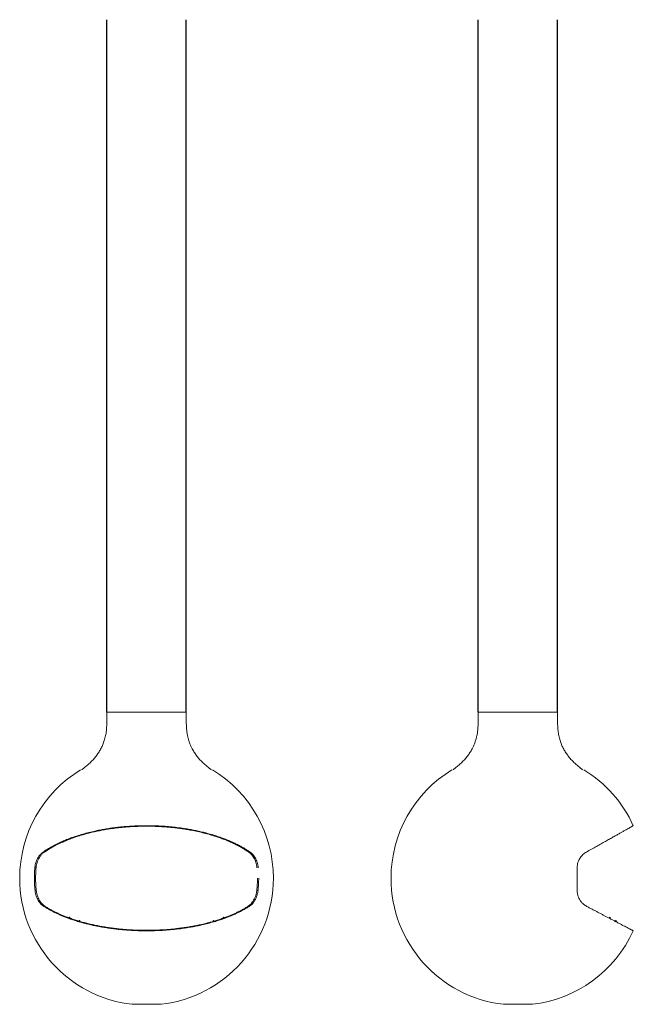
# Model space of a CAD drawing. Header units: millimetres. Extents: x 1426 to 3119, y 1207 to 3923.
import ezdxf

# ---------------------------------------------------------------- set-up
doc = ezdxf.new("R2010")
doc.units = ezdxf.units.MM

msp = doc.modelspace()

# ---------------------------------------------------------------- linework, layer by layer
for p, q in [((1666.2, 2012.8), (1666.2, 3922.9)), ((1885.4, 2013.5), (1885.4, 3922.9)), ((2690.8, 2012.8), (2690.8, 3922.9)), ((2909.9, 2012.8), (2909.9, 3922.9))]:
    msp.add_line(p, q)
at = {"color": 7, "linetype": 'Continuous', "lineweight": 15}
for p, q in [((1493.9, 1627), (1490.2, 1627)), ((2061.4, 1627), (2057.7, 1627)), ((1467.7, 1583.4), (1471.1, 1583.4)), ((1471.6, 1521.4), (1468.2, 1521.4)), ((2083.5, 1521.4), (2080, 1521.4)), ((1492.5, 1477.2), (1496.2, 1477.2)), ((2055.4, 1477.2), (2059.1, 1477.2)), ((1561.7, 1443.9), (1561.7, 1445.7)), ((1561.7, 1443.9), (1562.9, 1443.5)), ((1563.6, 1447.1), (1561.8, 1445.9)), ((1563.8, 1447.1), (1562.1, 1446)), ((1562.1, 1446), (1562.5, 1445.8)), ((1562.5, 1445.8), (1564.2, 1447)), ((1564.6, 1446.4), (1562.9, 1445.2)), ((1562.9, 1445.4), (1562.9, 1445.2)), ((1562.9, 1443.5), (1562.9, 1445.2)), ((1564.6, 1444.6), (1562.9, 1443.5)), ((1563.8, 1447.1), (1564.2, 1447)), ((1564.6, 1446.4), (1564.6, 1444.6)), ((1987, 1446.4), (1988.7, 1445.2)), ((1987, 1444.6), (1987, 1446.4)), ((1987, 1444.6), (1988.7, 1443.5)), ((1987.4, 1447), (1987.8, 1447.1)), ((1987.4, 1447), (1989.1, 1445.8)), ((1989.5, 1446), (1987.8, 1447.1)), ((1989.8, 1445.9), (1988.1, 1447.1)), ((1988.7, 1445.2), (1988.7, 1443.5)), ((1988.7, 1443.5), (1989.9, 1443.9)), ((1989.1, 1445.8), (1989.5, 1446)), ((1989.9, 1443.9), (1989.9, 1445.7)), ((3051.8, 1445), (3052.7, 1446.8)), ((3054.9, 1445.7), (3052.7, 1446.8)), ((3053.2, 1447.1), (3055.4, 1446)), ((3054, 1443.9), (3054.9, 1445.7)), ((3054, 1443.9), (3054.8, 1443.5)), ((3054.8, 1443.5), (3055.7, 1445.2)), ((3055.4, 1446), (3055.7, 1445.8)), ((3055.8, 1445.4), (3055.7, 1445.2)), ((3058.7, 1441.4), (3056.9, 1442.4)), ((1589.1, 1436.7), (1589.1, 1434.9)), ((1591, 1438.1), (1589.3, 1437)), ((1591.3, 1438.2), (1589.6, 1437)), ((1590, 1436.9), (1591.7, 1438.1)), ((1590.4, 1436.3), (1592.1, 1437.5)), ((1590.4, 1436.3), (1590.4, 1434.6)), ((1590.4, 1434.6), (1592.1, 1435.7)), ((1592.1, 1437.5), (1592.1, 1435.7)), ((1959.5, 1437.5), (1961.2, 1436.3)), ((1959.5, 1435.7), (1959.5, 1437.5)), ((1959.5, 1435.7), (1961.2, 1434.6)), ((1959.9, 1438.1), (1961.6, 1436.9)), ((1962.1, 1437), (1960.3, 1438.2)), ((1962.3, 1437), (1960.6, 1438.1)), ((1961.2, 1436.3), (1961.2, 1434.6)), ((1962.5, 1434.9), (1962.5, 1436.7)), ((3068.8, 1436.1), (3069.8, 1437.9)), ((3069.8, 1437.9), (3071.9, 1436.7)), ((3070.2, 1438.2), (3072.4, 1437)), ((3071.9, 1436.7), (3071, 1434.9)), ((3071, 1434.9), (3071.7, 1434.6)), ((3072.6, 1436.3), (3071.7, 1434.6)), ((3072.4, 1437), (3072.6, 1436.9)), ((1775.8, 1207.1), (1735.8, 1207.1)), ((1815.8, 1207.1), (1775.8, 1207.1)), ((2840.3, 1207.1), (2760.3, 1207.1))]:
    msp.add_line(p, q, dxfattribs=at)
at = {"color": 7, "linetype": 'Continuous', "lineweight": 15, "flags": 128}
for points in [[(1589.1, 1434.9), (1589.3, 1434.9), (1589.5, 1434.9), (1589.6, 1434.8), (1589.8, 1434.8), (1589.9, 1434.7), (1590.1, 1434.7), (1590.3, 1434.6), (1590.4, 1434.6)], [(1589.6, 1437), (1589.6, 1437), (1589.7, 1437), (1589.7, 1437), (1589.8, 1437), (1589.8, 1437), (1589.9, 1436.9), (1589.9, 1436.9), (1590, 1436.9)], [(1591.3, 1438.2), (1591.3, 1438.2), (1591.4, 1438.1), (1591.4, 1438.1), (1591.5, 1438.1), (1591.5, 1438.1), (1591.6, 1438.1), (1591.7, 1438.1), (1591.7, 1438.1)], [(1959.9, 1438.1), (1960, 1438.1), (1960, 1438.1), (1960.1, 1438.1), (1960.1, 1438.1), (1960.2, 1438.1), (1960.2, 1438.1), (1960.3, 1438.2), (1960.3, 1438.2)], [(1962.5, 1434.9), (1962.3, 1434.9), (1962.2, 1434.9), (1962, 1434.8), (1961.8, 1434.8), (1961.7, 1434.7), (1961.5, 1434.7), (1961.4, 1434.6), (1961.2, 1434.6)], [(1961.6, 1436.9), (1961.7, 1436.9), (1961.7, 1436.9), (1961.8, 1437), (1961.8, 1437), (1961.9, 1437), (1961.9, 1437), (1962, 1437), (1962.1, 1437)]]:
    msp.add_lwpolyline(points, dxfattribs=at)
at = {"color": 7, "linetype": 'Continuous', "lineweight": 15}
for centre, start, end in [((1775.8, 1554.8), 121.2939, 180), ((1775.8, 1554.8), 0, 58.7061), ((2800.3, 1554.8), 121.2939, 180), ((2800.3, 1554.8), 24.4737, 58.7061), ((1775.8, 1554.8), 180, 263.4376), ((1775.8, 1554.8), 276.5624, 0), ((2800.3, 1554.8), 180, 263.4376), ((2800.3, 1554.8), 276.5624, 335.5258)]:
    msp.add_arc(centre, 350, start, end, dxfattribs=at)
for points, knots in [([(1596.4, 1853.9), (1598.8, 1855.6), (1604.5, 1859.4), (1612.6, 1866.4), (1621.1, 1874.4), (1629.5, 1882.4), (1636.6, 1891.7), (1643.4, 1901), (1649.3, 1910.8), (1654.6, 1921), (1658.7, 1932.5), (1662.1, 1944.9), (1664.9, 1958.3), (1665.6, 1971.9), (1666.4, 1985.6), (1666.1, 1999.2), (1666.2, 2008.3), (1666.2, 2012.8)], [0, 0, 0, 0, 0.047941, 0.111635, 0.175387, 0.239091, 0.302793, 0.365388, 0.427946, 0.490536, 0.553096, 0.627602, 0.702009, 0.776525, 0.851007, 0.92551, 1, 1, 1, 1]), ([(1666.2, 2012.8), (1666.3, 2012.8), (1666.4, 2012.8), (1667.6, 2012.8), (1669.5, 2012.8), (1672.2, 2012.8), (1675.6, 2012.8), (1679.7, 2012.8), (1684.6, 2012.8), (1690.1, 2012.8), (1696.1, 2012.8), (1702.7, 2012.8), (1709.9, 2012.8), (1717.5, 2012.8), (1725.6, 2012.8), (1733.9, 2012.8), (1742.6, 2012.8), (1751.6, 2012.8), (1760.7, 2012.8), (1769.8, 2012.8), (1779.1, 2012.8), (1788.4, 2012.8), (1797.5, 2012.8), (1806.4, 2012.8), (1815.3, 2012.8), (1823.8, 2012.8), (1831.9, 2012.8), (1839.6, 2012.8), (1846.9, 2012.8), (1853.7, 2012.8), (1859.9, 2012.8), (1865.6, 2012.8), (1870.6, 2012.8), (1874.9, 2012.8), (1878.5, 2012.8), (1881.4, 2012.8), (1883.5, 2012.8), (1885.1, 2012.8), (1885.3, 2012.8), (1885.4, 2012.8)], [0, 0, 0, 0, 0.026371, 0.052925, 0.080057, 0.107388, 0.13376, 0.160314, 0.187446, 0.214777, 0.241148, 0.267702, 0.294834, 0.322165, 0.348537, 0.375091, 0.402223, 0.429554, 0.455925, 0.482479, 0.509611, 0.536942, 0.563314, 0.589868, 0.617, 0.644331, 0.670702, 0.697256, 0.724388, 0.751719, 0.778091, 0.804645, 0.831777, 0.859108, 0.885479, 0.912033, 0.939165, 0.966496, 1, 1, 1, 1]), ([(1885.4, 2012.8), (1885.4, 2008.9), (1885.5, 2001.2), (1885.3, 1989.5), (1885.5, 1977.8), (1886.4, 1966.2), (1887.1, 1955.4), (1889.4, 1945.6), (1891.8, 1936.8), (1894.4, 1928), (1897.8, 1919.5), (1902.4, 1910.6), (1908, 1901.3), (1914.9, 1891.8), (1922, 1882.5), (1930.5, 1874.4), (1939, 1866.4), (1947.1, 1859.4), (1952.8, 1855.6), (1955.2, 1853.9)], [0, 0, 0, 0, 0.063704, 0.12742, 0.191114, 0.254819, 0.318546, 0.368572, 0.418649, 0.468711, 0.518752, 0.568832, 0.632665, 0.69653, 0.760369, 0.824206, 0.888093, 0.951921, 1, 1, 1, 1]), ([(2690.7, 2012.8), (2690.7, 2008.9), (2690.6, 2001.2), (2690.8, 1989.5), (2690.6, 1977.8), (2689.8, 1966.2), (2689, 1955.4), (2686.7, 1945.6), (2684.3, 1936.8), (2681.7, 1928), (2678.3, 1919.5), (2673.7, 1910.6), (2668.1, 1901.3), (2661.2, 1891.8), (2654.1, 1882.5), (2645.6, 1874.4), (2637.1, 1866.4), (2629, 1859.4), (2623.3, 1855.6), (2620.9, 1853.9)], [0, 0, 0, 0, 0.063704, 0.12742, 0.191114, 0.254819, 0.318546, 0.368572, 0.418649, 0.468711, 0.518752, 0.568832, 0.632665, 0.69653, 0.760369, 0.824206, 0.888093, 0.951921, 1, 1, 1, 1]), ([(2690.8, 2012.8), (2690.8, 2012.8), (2690.7, 2012.8), (2691.3, 2012.8), (2692.7, 2012.8), (2694.9, 2012.8), (2697.9, 2012.8), (2701.6, 2012.8), (2706, 2012.8), (2711, 2012.8), (2716.8, 2012.8), (2723.1, 2012.8), (2729.9, 2012.8), (2737.2, 2012.8), (2745, 2012.8), (2753.2, 2012.8), (2761.7, 2012.8), (2770.5, 2012.8), (2779.5, 2012.8), (2789.5, 2012.8), (2796.5, 2012.8), (2800.3, 2012.8)], [0, 0, 0, 0, 0.019414, 0.073877, 0.126803, 0.179729, 0.234192, 0.288656, 0.341582, 0.394508, 0.448971, 0.503435, 0.556361, 0.609286, 0.66375, 0.718213, 0.771139, 0.824065, 0.878529, 0.932992, 1, 1, 1, 1]), ([(2800.3, 2012.8), (2803.3, 2012.8), (2809.4, 2012.8), (2818.6, 2012.8), (2827.7, 2012.8), (2836.5, 2012.8), (2845.1, 2012.8), (2853.3, 2012.8), (2861.3, 2012.8), (2868.8, 2012.8), (2875.7, 2012.8), (2882.2, 2012.8), (2888, 2012.8), (2893.3, 2012.8), (2897.9, 2012.8), (2901.7, 2012.8), (2904.9, 2012.8), (2907.3, 2012.8), (2909, 2012.8), (2909.8, 2012.8), (2909.8, 2012.8), (2909.8, 2012.8)], [0, 0, 0, 0, 0.052925, 0.10585, 0.160313, 0.214775, 0.2677, 0.320625, 0.375088, 0.42955, 0.482475, 0.5354, 0.589863, 0.644326, 0.697251, 0.750176, 0.804638, 0.859101, 0.912026, 0.964951, 1, 1, 1, 1]), ([(2979.7, 1853.9), (2977.3, 1855.6), (2971.7, 1859.4), (2963.5, 1866.4), (2955.1, 1874.4), (2946.6, 1882.4), (2939.5, 1891.7), (2932.7, 1901), (2926.8, 1910.8), (2921.5, 1921), (2917.5, 1932.5), (2914, 1944.9), (2911.2, 1958.3), (2910.5, 1971.9), (2909.7, 1985.6), (2910, 1999.2), (2909.9, 2008.3), (2909.9, 2012.8)], [0, 0, 0, 0, 0.047941, 0.111635, 0.175387, 0.239091, 0.302793, 0.365388, 0.427946, 0.490536, 0.553096, 0.627602, 0.702009, 0.776525, 0.851007, 0.92551, 1, 1, 1, 1]), ([(2061.4, 1627), (2058.6, 1628.9), (2053, 1632.7), (2043.9, 1638.3), (2034.4, 1643.7), (2024.3, 1648.9), (2013.8, 1653.9), (2002.7, 1658.8), (1991.1, 1663.4), (1977.4, 1668.5), (1961.2, 1673.8), (1944.5, 1678.6), (1929.3, 1682.4), (1915.9, 1685.5), (1902.2, 1688.3), (1888.1, 1690.8), (1872.5, 1693.2), (1855.1, 1695.4), (1836.1, 1697.4), (1818.4, 1698.6), (1802.2, 1699.4), (1787.3, 1699.8), (1772.5, 1699.9), (1756.1, 1699.6), (1738.2, 1698.9), (1719, 1697.6), (1701.4, 1696), (1685.5, 1694.1), (1671.3, 1692), (1657.2, 1689.7), (1641.9, 1686.8), (1625.5, 1683.2), (1608.2, 1678.9), (1592.8, 1674.5), (1579.1, 1670.1), (1567, 1665.9), (1555.3, 1661.4), (1542.6, 1656.1), (1529.2, 1649.9), (1515.3, 1642.7), (1502.2, 1635.1), (1494.2, 1629.7), (1490.2, 1627)], [0, 0, 0, 0, 0.021563, 0.04322, 0.064876, 0.086843, 0.108811, 0.131097, 0.153383, 0.175771, 0.208206, 0.240641, 0.262609, 0.284576, 0.306862, 0.329148, 0.351536, 0.380508, 0.409502, 0.438474, 0.460617, 0.482771, 0.504914, 0.527302, 0.556274, 0.585268, 0.61424, 0.636383, 0.658536, 0.68068, 0.703068, 0.73204, 0.761034, 0.790006, 0.812149, 0.834302, 0.856446, 0.878834, 0.908972, 0.939109, 0.969555, 1, 1, 1, 1]), ([(2057.7, 1627), (2054.9, 1628.9), (2049.3, 1632.6), (2040.3, 1638.1), (2030.8, 1643.4), (2020.7, 1648.6), (2010.2, 1653.5), (1999.1, 1658.3), (1987.6, 1662.9), (1975.8, 1667.2), (1963.8, 1671.2), (1950.2, 1675.3), (1934.7, 1679.5), (1917.2, 1683.6), (1900.6, 1687), (1885.2, 1689.7), (1871.2, 1691.8), (1857.1, 1693.7), (1843.1, 1695.2), (1829, 1696.4), (1814.6, 1697.3), (1800, 1698), (1785.2, 1698.4), (1770.4, 1698.4), (1755.8, 1698.1), (1741.3, 1697.6), (1725.4, 1696.6), (1707.9, 1695.2), (1689, 1693), (1671.8, 1690.6), (1656.3, 1688), (1642.6, 1685.3), (1629.4, 1682.5), (1615, 1679), (1599.5, 1674.8), (1583, 1669.7), (1568.4, 1664.6), (1555.6, 1659.6), (1543.3, 1654.4), (1530.6, 1648.5), (1517.6, 1641.7), (1505.2, 1634.5), (1497.7, 1629.5), (1493.9, 1627)], [0, 0, 0, 0, 0.02172, 0.04344, 0.065311, 0.087181, 0.109528, 0.131875, 0.154386, 0.176897, 0.198617, 0.220337, 0.249805, 0.279297, 0.308766, 0.331277, 0.353788, 0.375508, 0.397228, 0.419099, 0.44097, 0.463316, 0.485663, 0.508174, 0.530685, 0.552405, 0.574125, 0.603594, 0.633086, 0.662554, 0.685065, 0.707576, 0.729296, 0.751016, 0.780485, 0.809977, 0.839446, 0.861957, 0.884468, 0.913132, 0.942014, 0.970897, 1, 1, 1, 1]), ([(3118.8, 1699.8), (3118.8, 1699.8), (3118.6, 1699.7), (3117.2, 1698.9), (3115, 1697.7), (3111.7, 1695.8), (3107.5, 1693.5), (3102.3, 1690.5), (3096.3, 1687.1), (3089.4, 1683.3), (3081.7, 1678.9), (3073.1, 1674.1), (3063.6, 1668.8), (3053.3, 1662.9), (3042.1, 1656.6), (3030.1, 1649.9), (3017.2, 1642.7), (3003.7, 1635.1), (2994.1, 1629.7), (2989.3, 1627)], [0, 0, 0, 0, 0.054588, 0.112323, 0.170103, 0.227838, 0.28725, 0.346711, 0.406123, 0.463858, 0.521638, 0.579373, 0.638785, 0.698246, 0.757658, 0.817833, 0.878007, 0.939004, 1, 1, 1, 1]), ([(1490.2, 1627), (1489.2, 1626.2), (1487.2, 1624.8), (1484.3, 1622.1), (1481.5, 1619), (1478.4, 1614.9), (1475.7, 1610.4), (1473.4, 1605.7), (1471.5, 1601.1), (1469.6, 1595.2), (1468.3, 1588.9), (1467.8, 1584.9), (1467.7, 1583.4)], [0, 0, 0, 0, 0.0904, 0.180792, 0.273618, 0.366432, 0.513693, 0.589368, 0.665034, 0.79107, 0.920569, 1, 1, 1, 1]), ([(1493.9, 1627), (1492.9, 1626.2), (1490.8, 1624.8), (1487.9, 1622.1), (1485.1, 1619), (1481.9, 1614.9), (1479.1, 1610.4), (1476.9, 1605.7), (1475, 1601.1), (1473.1, 1595.3), (1471.7, 1589), (1471.3, 1584.9), (1471.1, 1583.4)], [0, 0, 0, 0, 0.090702, 0.181396, 0.274533, 0.367656, 0.514619, 0.590135, 0.665642, 0.791144, 0.920088, 1, 1, 1, 1]), ([(2080.5, 1583.4), (2080.2, 1585.9), (2079.8, 1589.7), (2078.6, 1594.6), (2077.3, 1599.3), (2075.2, 1604.9), (2072.1, 1611.2), (2068.3, 1616.9), (2064.5, 1621.3), (2060.9, 1624.6), (2058.8, 1626.2), (2057.7, 1627)], [0, 0, 0, 0, 0.129088, 0.1958, 0.262517, 0.391492, 0.523618, 0.665347, 0.809994, 0.904681, 1, 1, 1, 1]), ([(2084, 1583.4), (2083.6, 1585.9), (2083.2, 1589.7), (2082.1, 1594.6), (2080.7, 1599.3), (2078.6, 1605), (2075.5, 1611.3), (2071.8, 1617), (2068, 1621.4), (2064.5, 1624.7), (2062.5, 1626.2), (2061.4, 1627)], [0, 0, 0, 0, 0.129575, 0.196532, 0.263496, 0.392959, 0.525593, 0.667668, 0.812684, 0.906038, 1, 1, 1, 1]), ([(2989.3, 1627), (2987.6, 1626), (2984.3, 1623.9), (2979.7, 1620.1), (2975.6, 1615.9), (2972.3, 1611.4), (2969.6, 1606.9), (2967.1, 1601.5), (2965.1, 1595.2), (2964, 1588.9), (2963.9, 1584.9), (2963.8, 1583.4)], [0, 0, 0, 0, 0.122057, 0.244428, 0.366367, 0.465862, 0.565616, 0.665022, 0.792829, 0.920563, 1, 1, 1, 1]), ([(1467.7, 1583.4), (1467.3, 1578.6), (1466.5, 1569.1), (1466.4, 1559.6), (1466.3, 1554.8)], [0, 0, 0, 0, 0.499466, 1, 1, 1, 1]), ([(1471.1, 1583.4), (1470.7, 1578.6), (1469.9, 1569.1), (1469.8, 1559.6), (1469.7, 1554.8)], [0, 0, 0, 0, 0.499454, 1, 1, 1, 1]), ([(2963.8, 1583.4), (2963.8, 1578.6), (2963.8, 1569.1), (2963.8, 1559.6), (2963.8, 1554.8)], [0, 0, 0, 0, 0.499466, 1, 1, 1, 1]), ([(1466.3, 1554.8), (1466.4, 1549.3), (1466.6, 1538.1), (1467.6, 1527), (1468.2, 1521.4)], [0, 0, 0, 0, 0.499268, 1, 1, 1, 1]), ([(1469.7, 1554.8), (1469.8, 1549.3), (1470, 1538.1), (1471, 1527), (1471.6, 1521.4)], [0, 0, 0, 0, 0.499252, 1, 1, 1, 1]), ([(2080, 1521.4), (2080.6, 1527), (2081.6, 1538.1), (2081.8, 1549.2), (2081.9, 1554.8)], [0, 0, 0, 0, 0.499252, 1, 1, 1, 1]), ([(2083.5, 1521.4), (2084, 1527), (2085, 1538.1), (2085.2, 1549.2), (2085.3, 1554.8)], [0, 0, 0, 0, 0.499268, 1, 1, 1, 1]), ([(2963.8, 1554.8), (2963.8, 1549.3), (2963.8, 1538.1), (2963.8, 1527), (2963.8, 1521.4)], [0, 0, 0, 0, 0.499268, 1, 1, 1, 1]), ([(1468.2, 1521.4), (1468.3, 1520.2), (1468.6, 1517.7), (1469.3, 1513.9), (1470.2, 1510.2), (1471.7, 1505.4), (1473.9, 1499.7), (1477.1, 1493.4), (1481, 1487.7), (1485, 1483.1), (1488.9, 1479.6), (1491.3, 1478), (1492.5, 1477.2)], [0, 0, 0, 0, 0.063148, 0.126299, 0.191507, 0.256721, 0.382778, 0.511888, 0.651009, 0.792992, 0.896074, 1, 1, 1, 1]), ([(1471.6, 1521.4), (1471.7, 1520.2), (1472, 1517.7), (1472.8, 1513.9), (1473.7, 1510.2), (1475.1, 1505.4), (1477.3, 1499.8), (1480.6, 1493.5), (1484.5, 1487.8), (1488.6, 1483.2), (1492.5, 1479.7), (1495, 1478), (1496.2, 1477.2)], [0, 0, 0, 0, 0.06291, 0.125823, 0.19079, 0.255763, 0.381342, 0.509955, 0.648752, 0.790388, 0.894759, 1, 1, 1, 1]), ([(2055.4, 1477.2), (2056.6, 1478), (2059.1, 1479.6), (2062.6, 1482.8), (2066, 1486.5), (2069.6, 1491.2), (2072.4, 1496.1), (2074.6, 1500.8), (2076.5, 1505.4), (2078.3, 1511.3), (2079.5, 1517.1), (2079.9, 1520.5), (2080, 1521.4)], [0, 0, 0, 0, 0.103642, 0.208103, 0.315469, 0.424004, 0.563824, 0.635648, 0.707463, 0.828565, 0.953034, 1, 1, 1, 1]), ([(2059.1, 1477.2), (2060.3, 1478), (2062.8, 1479.7), (2066.3, 1482.8), (2069.6, 1486.6), (2073.1, 1491.3), (2076, 1496.2), (2078.2, 1500.9), (2079.6, 1504.6), (2080.9, 1508.6), (2082, 1512.7), (2082.9, 1517), (2083.3, 1519.9), (2083.5, 1521.4)], [0, 0, 0, 0, 0.10386, 0.208554, 0.316199, 0.425032, 0.564977, 0.636599, 0.708756, 0.779823, 0.851516, 0.925352, 1, 1, 1, 1]), ([(2963.8, 1521.4), (2963.9, 1519.7), (2964, 1516.3), (2964.8, 1511.3), (2966.2, 1505.7), (2968.6, 1499.7), (2972.2, 1493.4), (2976.7, 1487.7), (2981.5, 1483.1), (2986.1, 1479.6), (2989.1, 1478), (2990.6, 1477.2)], [0, 0, 0, 0, 0.085428, 0.171182, 0.256662, 0.384213, 0.511845, 0.652367, 0.792972, 0.896479, 1, 1, 1, 1]), ([(1492.5, 1477.2), (1494.9, 1475.6), (1499.8, 1472.5), (1507.6, 1468.1), (1515.7, 1463.7), (1524.2, 1459.5), (1533.1, 1455.4), (1542.3, 1451.4), (1551.8, 1447.5), (1558.4, 1445.1), (1561.7, 1443.9)], [0, 0, 0, 0, 0.123329, 0.247045, 0.37076, 0.495749, 0.620737, 0.74702, 0.873303, 1, 1, 1, 1]), ([(1496.2, 1477.2), (1498.6, 1475.7), (1503.4, 1472.7), (1510.9, 1468.4), (1518.8, 1464.2), (1527.1, 1460.1), (1535.7, 1456.1), (1544.6, 1452.3), (1553.3, 1448.8), (1559.2, 1446.6), (1561.8, 1445.6)], [0, 0, 0, 0, 0.126127, 0.25263, 0.379134, 0.506879, 0.634623, 0.763629, 0.892635, 1, 1, 1, 1]), ([(1989.8, 1445.6), (1992.4, 1446.6), (1998.1, 1448.7), (2006.6, 1452.1), (2015.4, 1455.9), (2024, 1459.8), (2032.3, 1463.9), (2040.3, 1468.2), (2048.1, 1472.6), (2053, 1475.6), (2055.4, 1477.2)], [0, 0, 0, 0, 0.104088, 0.230591, 0.357094, 0.484838, 0.612582, 0.741587, 0.870593, 1, 1, 1, 1]), ([(1989.9, 1443.9), (1993.1, 1445.1), (1999.6, 1447.4), (2008.9, 1451.2), (2018, 1455.1), (2026.8, 1459.2), (2035.4, 1463.5), (2043.6, 1467.9), (2051.6, 1472.4), (2056.6, 1475.6), (2059.1, 1477.2)], [0, 0, 0, 0, 0.123329, 0.247045, 0.37076, 0.495749, 0.620737, 0.74702, 0.873303, 1, 1, 1, 1]), ([(2990.6, 1477.2), (2993.5, 1475.6), (2999.4, 1472.5), (3007.9, 1468.1), (3016.2, 1463.7), (3024.2, 1459.5), (3032.1, 1455.4), (3039.7, 1451.4), (3047, 1447.5), (3051.7, 1445.1), (3054, 1443.9)], [0, 0, 0, 0, 0.123406, 0.246812, 0.370838, 0.494864, 0.620819, 0.746773, 0.873386, 1, 1, 1, 1]), ([(1561.7, 1445.7), (1561.7, 1445.7), (1561.7, 1445.8), (1561.8, 1445.9), (1561.9, 1446), (1562, 1446), (1562.1, 1446), (1562.1, 1446)], [0, 0, 0, 0, 0.214364, 0.428723, 0.643205, 0.857943, 1, 1, 1, 1]), ([(1562.5, 1445.8), (1562.5, 1445.8), (1562.6, 1445.7), (1562.8, 1445.6), (1562.8, 1445.5), (1562.9, 1445.4), (1562.9, 1445.4)], [0, 0, 0, 0, 0.263996, 0.527997, 0.791858, 1, 1, 1, 1]), ([(1589.1, 1434.9), (1586.9, 1435.6), (1582.4, 1436.9), (1575.8, 1439), (1569.3, 1441.2), (1565, 1442.7), (1562.9, 1443.5)], [0, 0, 0, 0, 0.249672, 0.499475, 0.749672, 1, 1, 1, 1]), ([(1563.6, 1447.1), (1563.6, 1447.1), (1563.6, 1447.1), (1563.7, 1447.1), (1563.8, 1447.1), (1563.8, 1447.1)], [0, 0, 0, 0, 0.245359, 0.699522, 1, 1, 1, 1]), ([(1564.2, 1447), (1564.3, 1446.9), (1564.4, 1446.9), (1564.5, 1446.8), (1564.6, 1446.6), (1564.6, 1446.5), (1564.6, 1446.4), (1564.6, 1446.4)], [0, 0, 0, 0, 0.214961, 0.429926, 0.644775, 0.814241, 1, 1, 1, 1]), ([(1564.6, 1444.6), (1566.7, 1443.9), (1571, 1442.4), (1577.5, 1440.2), (1583.5, 1438.3), (1587.5, 1437.1), (1589.1, 1436.6)], [0, 0, 0, 0, 0.266759, 0.533659, 0.800988, 1, 1, 1, 1]), ([(1962.5, 1436.6), (1964.1, 1437.1), (1968.1, 1438.3), (1974.1, 1440.2), (1980.6, 1442.4), (1984.9, 1443.9), (1987, 1444.6)], [0, 0, 0, 0, 0.1983, 0.4652, 0.732529, 1, 1, 1, 1]), ([(1962.5, 1434.9), (1964.7, 1435.6), (1969.2, 1436.9), (1975.8, 1439), (1982.3, 1441.2), (1986.6, 1442.7), (1988.7, 1443.5)], [0, 0, 0, 0, 0.249672, 0.499475, 0.749672, 1, 1, 1, 1]), ([(1987, 1446.4), (1987, 1446.4), (1987, 1446.5), (1987.1, 1446.7), (1987.2, 1446.8), (1987.3, 1446.9), (1987.4, 1446.9), (1987.4, 1447)], [0, 0, 0, 0, 0.214402, 0.428801, 0.643301, 0.85802, 1, 1, 1, 1]), ([(1987.8, 1447.1), (1987.8, 1447.1), (1987.9, 1447.1), (1988, 1447.1), (1988, 1447.1), (1988.1, 1447.1)], [0, 0, 0, 0, 0.45536, 0.910728, 1, 1, 1, 1]), ([(1988.7, 1445.2), (1988.7, 1445.3), (1988.7, 1445.4), (1988.8, 1445.5), (1988.9, 1445.7), (1989, 1445.8), (1989.1, 1445.8), (1989.1, 1445.8)], [0, 0, 0, 0, 0.214407, 0.428811, 0.643314, 0.858033, 1, 1, 1, 1]), ([(1989.9, 1445.7), (1989.9, 1445.7), (1989.9, 1445.8), (1989.8, 1445.9), (1989.7, 1446), (1989.6, 1446), (1989.5, 1446), (1989.5, 1446)], [0, 0, 0, 0, 0.214364, 0.428723, 0.643206, 0.857943, 1, 1, 1, 1]), ([(3052.7, 1446.8), (3052.8, 1446.8), (3052.8, 1446.9), (3052.9, 1447.1), (3053.1, 1447.1), (3053.2, 1447.1), (3053.2, 1447.1), (3053.2, 1447.1)], [0, 0, 0, 0, 0.214358, 0.428711, 0.64319, 0.857928, 1, 1, 1, 1]), ([(3071, 1434.9), (3069.7, 1435.6), (3067.2, 1436.9), (3063.2, 1439), (3059.1, 1441.2), (3056.2, 1442.7), (3054.8, 1443.5)], [0, 0, 0, 0, 0.249672, 0.499475, 0.749672, 1, 1, 1, 1]), ([(3054.9, 1445.7), (3054.9, 1445.7), (3055, 1445.8), (3055.1, 1445.9), (3055.2, 1446), (3055.3, 1446), (3055.4, 1446), (3055.4, 1446)], [0, 0, 0, 0, 0.214364, 0.428723, 0.643205, 0.857943, 1, 1, 1, 1]), ([(3055.7, 1445.8), (3055.7, 1445.8), (3055.8, 1445.7), (3055.8, 1445.6), (3055.8, 1445.5), (3055.8, 1445.4), (3055.8, 1445.4)], [0, 0, 0, 0, 0.263996, 0.527997, 0.791858, 1, 1, 1, 1]), ([(1589.1, 1436.7), (1589.1, 1436.8), (1589.2, 1436.9), (1589.2, 1437), (1589.3, 1437), (1589.5, 1437.1), (1589.5, 1437), (1589.6, 1437)], [0, 0, 0, 0, 0.214407, 0.428811, 0.643314, 0.858033, 1, 1, 1, 1]), ([(1590.4, 1436.3), (1590.4, 1436.4), (1590.4, 1436.5), (1590.3, 1436.6), (1590.2, 1436.8), (1590.1, 1436.9), (1590, 1436.9), (1590, 1436.9)], [0, 0, 0, 0, 0.185749, 0.400246, 0.614735, 0.829407, 1, 1, 1, 1]), ([(1590.4, 1434.6), (1594.5, 1433.4), (1602.8, 1431.1), (1615.5, 1427.9), (1628.6, 1424.9), (1642, 1422.2), (1655.8, 1419.7), (1670, 1417.4), (1684.3, 1415.4), (1698.7, 1413.8), (1713.1, 1412.4), (1727.4, 1411.4), (1741.8, 1410.6), (1756.5, 1410), (1771.3, 1409.8), (1786.2, 1409.9), (1801.2, 1410.2), (1815.9, 1410.9), (1830.4, 1411.8), (1844.7, 1413), (1858.9, 1414.4), (1873.1, 1416.2), (1887.2, 1418.3), (1901.3, 1420.6), (1915.1, 1423.2), (1929.8, 1426.4), (1945.3, 1430.1), (1955.9, 1433.1), (1961.2, 1434.6)], [0, 0, 0, 0, 0.037035, 0.07407, 0.111363, 0.148655, 0.186759, 0.224863, 0.263247, 0.301632, 0.338667, 0.375702, 0.412995, 0.450287, 0.488391, 0.526495, 0.564879, 0.603263, 0.640298, 0.677334, 0.714626, 0.751919, 0.790022, 0.828126, 0.866511, 0.904895, 0.95238, 1, 1, 1, 1]), ([(1591, 1438.1), (1591, 1438.2), (1591.1, 1438.2), (1591.2, 1438.2), (1591.3, 1438.2), (1591.3, 1438.2)], [0, 0, 0, 0, 0.245572, 0.699708, 1, 1, 1, 1]), ([(1591.7, 1438.1), (1591.8, 1438), (1591.8, 1438), (1592, 1437.9), (1592.1, 1437.8), (1592.1, 1437.6), (1592.1, 1437.5), (1592.1, 1437.5)], [0, 0, 0, 0, 0.214992, 0.429989, 0.644873, 0.814252, 1, 1, 1, 1]), ([(1592.1, 1435.7), (1596.2, 1434.6), (1604.4, 1432.3), (1617.1, 1429.1), (1630.1, 1426.1), (1643.4, 1423.4), (1657.1, 1420.9), (1671, 1418.7), (1685.3, 1416.8), (1701.9, 1414.9), (1720.9, 1413.2), (1740, 1412), (1756.8, 1411.4), (1771.5, 1411.2), (1786.3, 1411.3), (1801.1, 1411.6), (1818.1, 1412.4), (1837.3, 1413.7), (1856.1, 1415.5), (1872.4, 1417.6), (1886.5, 1419.6), (1900.3, 1421.9), (1914.1, 1424.6), (1928.6, 1427.7), (1943.8, 1431.3), (1954.3, 1434.3), (1959.5, 1435.7)], [0, 0, 0, 0, 0.037033, 0.074226, 0.111419, 0.149147, 0.186874, 0.225148, 0.263422, 0.301872, 0.357577, 0.413282, 0.451009, 0.488736, 0.52701, 0.565284, 0.603735, 0.659439, 0.715144, 0.752871, 0.790598, 0.828872, 0.867147, 0.905597, 0.952798, 1, 1, 1, 1]), ([(1959.5, 1437.5), (1959.5, 1437.5), (1959.5, 1437.6), (1959.6, 1437.8), (1959.7, 1437.9), (1959.8, 1438), (1959.9, 1438), (1959.9, 1438.1)], [0, 0, 0, 0, 0.214358, 0.428711, 0.64319, 0.857928, 1, 1, 1, 1]), ([(1960.3, 1438.2), (1960.4, 1438.2), (1960.5, 1438.2), (1960.6, 1438.2), (1960.6, 1438.1), (1960.6, 1438.1)], [0, 0, 0, 0, 0.455307, 0.910623, 1, 1, 1, 1]), ([(1961.2, 1436.3), (1961.2, 1436.4), (1961.2, 1436.5), (1961.3, 1436.7), (1961.4, 1436.8), (1961.5, 1436.9), (1961.6, 1436.9), (1961.6, 1436.9)], [0, 0, 0, 0, 0.214364, 0.428723, 0.643206, 0.857943, 1, 1, 1, 1]), ([(1962.5, 1436.7), (1962.5, 1436.8), (1962.5, 1436.9), (1962.4, 1437), (1962.3, 1437), (1962.2, 1437.1), (1962.1, 1437), (1962.1, 1437)], [0, 0, 0, 0, 0.214407, 0.428811, 0.643314, 0.858033, 1, 1, 1, 1]), ([(3069.8, 1437.9), (3069.8, 1437.9), (3069.8, 1438), (3070, 1438.1), (3070.1, 1438.2), (3070.2, 1438.2), (3070.2, 1438.2), (3070.2, 1438.2)], [0, 0, 0, 0, 0.214402, 0.428801, 0.643301, 0.85802, 1, 1, 1, 1]), ([(3071.7, 1434.6), (3074.7, 1433), (3080.6, 1429.9), (3088.4, 1425.8), (3095.5, 1422.1), (3101.7, 1418.8), (3107.1, 1416), (3111.4, 1413.8), (3114.7, 1412), (3117.1, 1410.8), (3118.6, 1410), (3118.8, 1409.9), (3118.8, 1409.8)], [0, 0, 0, 0, 0.09908, 0.198236, 0.297317, 0.399275, 0.501316, 0.603274, 0.702354, 0.80151, 0.90059, 1, 1, 1, 1]), ([(3071.9, 1436.7), (3072, 1436.8), (3072, 1436.9), (3072.1, 1437), (3072.3, 1437), (3072.3, 1437.1), (3072.4, 1437), (3072.4, 1437)], [0, 0, 0, 0, 0.214407, 0.428811, 0.643314, 0.858033, 1, 1, 1, 1]), ([(3072.6, 1436.3), (3072.7, 1436.4), (3072.7, 1436.5), (3072.7, 1436.6), (3072.7, 1436.8), (3072.7, 1436.9), (3072.7, 1436.9), (3072.6, 1436.9)], [0, 0, 0, 0, 0.185749, 0.400246, 0.614735, 0.829407, 1, 1, 1, 1])]:
    msp.add_open_spline(points, degree=3, knots=knots, dxfattribs=at)

doc.saveas('drawing.dxf')
